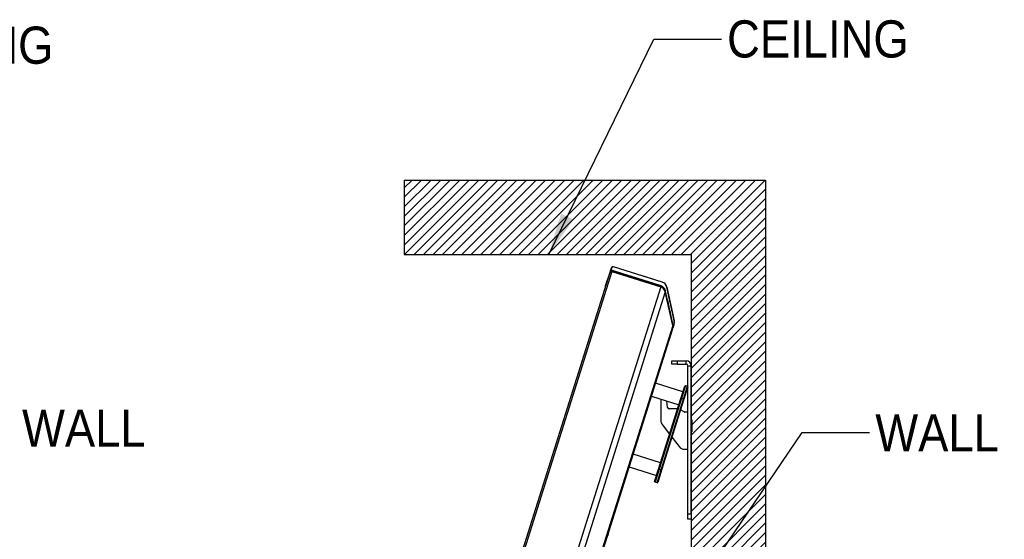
# Model space of a CAD drawing. Header units: millimetres. Extents: x 0 to 844, y -2 to 552.
# Tile 38 of 65: x 528 to 621, y 280 to 329. Entities that reach past the tile are written whole.
import ezdxf

# ---------------------------------------------------------------- set-up
doc = ezdxf.new("R2010")
doc.units = ezdxf.units.MM
doc.styles.add('SLDTEXTSTYLE0', font='GOTHIC.TTF', dxfattribs={"width": 0.913})
doc.styles.get("Standard").update_dxf_attribs({"font": 'GOTHIC.TTF'})
doc.dimstyles.new('SLDDIMSTYLE6', dxfattribs={"dimtxt": 0.18, "dimasz": 3.9624, "dimexe": 0, "dimexo": 0.0625, "dimgap": 0, "dimtad": 0, "dimtih": 1, "dimtoh": 1, "dimdec": 0, "dimrnd": 1e-09, "dimzin": 0, "dimdsep": 46, "dimtxsty": 'STANDARD', "dimsah": 1, "dimcen": 0.09, "dimadec": 0, "dimazin": 0, "dimtfac": 3.9624, "dimtdec": 0, "dimtofl": 0, "dimtmove": 0, "dimatfit": 3, "dimfxl": 1, "dimfrac": 2, "dimtolj": 1, "dimtzin": 0, "dimarcsym": 0})
doc.dimstyles.new('SLDDIMSTYLE8', dxfattribs={"dimtxt": 3.5, "dimasz": 3.9624, "dimexe": 0, "dimexo": 0.0625, "dimgap": 0.875, "dimtad": 0, "dimtih": 1, "dimtoh": 1, "dimdec": 4, "dimlfac": 10, "dimzin": 12, "dimdsep": 46, "dimtxsty": 'SLDTEXTSTYLE0', "dimsah": 1, "dimcen": 0.09, "dimadec": 0, "dimazin": 3, "dimtfac": 1, "dimtdec": 0, "dimtofl": 0, "dimtmove": 0, "dimatfit": 3, "dimfxl": 1, "dimfrac": 2, "dimtolj": 1, "dimtzin": 12, "dimarcsym": 0})

# ---------------------------------------------------------------- blocks, each defined once
blk = doc.blocks.new('_D_16')
at = {"color": 7, "linetype": 'Continuous', "lineweight": 0}
for p, q in [((543.857, 178.217), (530.922, 137.245)), ((591.562, 157.575), (591.562, 127.901))]:
    blk.add_line(p, q, dxfattribs=at)
at = {"color": 7, "linetype": 'Continuous', "lineweight": 18}
for start, end in [(252.48, 259.86015), (261.92045, 270)]:
    blk.add_arc((591.562, 329.334), 198.259, start, end, dxfattribs=at)
for points in [[(531.878, 140.273), (535.476, 138.486), (535.861, 139.749)], [(591.562, 131.076), (587.606, 131.776), (587.593, 130.455)]]:
    blk.add_solid(points, dxfattribs=at)
at = {"color": 7, "linetype": 'Continuous', "lineweight": 18, "insert": (556.658, 135.268), "char_height": 3.5, "attachment_point": 1, "style": 'SLDTEXTSTYLE0'}
blk.add_mtext('18°', dxfattribs=at)

msp = doc.modelspace()

# ---------------------------------------------------------------- hatches: boundary and pattern name
at = {"linetype": 'Continuous'}
h = msp.add_hatch(dxfattribs=at)
h.set_pattern_fill('ANSI31', scale=0.2, style=0)
h.paths.add_polyline_path([(591.56187, 158.845277), (598.56187, 158.845277), (598.56187, 313.845277), (564.56187, 313.845277), (564.56187, 306.845277), (591.56187, 306.845277)], flags=0)

# ---------------------------------------------------------------- linework, layer by layer
at = {"color": 254, "linetype": 'Continuous', "lineweight": 25}
for p, q in [((564.56187, 313.845277), (598.56187, 313.845277)), ((564.56187, 313.845277), (564.56187, 306.845277)), ((598.56187, 313.845277), (598.56187, 158.845277)), ((564.56187, 306.845277), (591.56187, 306.845277)), ((591.56187, 306.845277), (591.56187, 158.845277))]:
    msp.add_line(p, q, dxfattribs=at)
at = {"color": 7, "linetype": 'Continuous', "lineweight": 25}
for p, q in [((583.922353, 305.134491), (544.239098, 179.428306)), ((584.11055, 305.232377), (544.336984, 179.240109)), ((583.944686, 305.207134), (583.944339, 305.206124)), ((583.952225, 305.229113), (583.944686, 305.207134)), ((584.056401, 305.561106), (583.993488, 305.377678)), ((584.056754, 305.562135), (584.056401, 305.561106)), ((584.064274, 305.584055), (584.056754, 305.562135)), ((584.11055, 305.232377), (588.701603, 303.783061)), ((584.135693, 305.276872), (584.130575, 305.260657)), ((588.711536, 303.814527), (584.130575, 305.260657)), ((584.150282, 305.324649), (584.135693, 305.276872)), ((584.135693, 305.276872), (588.716655, 303.830742)), ((588.844375, 304.235325), (584.253322, 305.684641)), ((583.668109, 304.42901), (583.612723, 304.267524)), ((588.701603, 303.783061), (548.928036, 177.790793)), ((589.130439, 303.31474), (549.548032, 177.928016)), ((583.544705, 303.886163), (583.505173, 303.900052)), ((588.716655, 303.830742), (588.711536, 303.814527)), ((588.724438, 303.810089), (588.711536, 303.814527)), ((588.716655, 303.830742), (588.732236, 303.878193)), ((589.830434, 300.152044), (589.130439, 303.31474)), ((589.273211, 303.767004), (589.973206, 300.604308)), ((589.830434, 300.152044), (551.93701, 180.115578)), ((589.815982, 299.823662), (552.113718, 180.392739)), ((589.815982, 299.823662), (589.838929, 299.896352)), ((589.838929, 299.896352), (589.845842, 299.918249)), ((589.76187, 296.511493), (589.76187, 296.815277)), ((589.76187, 296.815277), (590.26187, 296.815277)), ((590.26187, 296.815277), (590.26187, 296.511493)), ((590.26187, 296.815277), (591.105686, 296.815277)), ((591.105686, 296.511493), (591.105686, 296.815277)), ((590.26187, 296.511493), (589.76187, 296.511493)), ((590.26187, 296.511493), (591.105686, 296.511493)), ((591.258086, 296.359093), (591.56187, 296.359093)), ((591.258086, 282.406493), (591.258086, 296.359093)), ((591.56187, 282.406493), (591.56187, 296.359093)), ((590.792287, 293.897035), (588.203078, 294.714403)), ((590.601127, 293.291491), (590.968394, 294.454898)), ((591.031127, 294.487527), (590.648808, 293.276439)), ((590.843139, 293.215093), (591.225458, 294.42618)), ((591.258086, 294.363447), (590.890819, 293.200041)), ((591.031127, 294.487527), (590.968394, 294.454898)), ((591.031127, 294.487527), (591.225458, 294.42618)), ((591.258086, 294.363447), (591.225458, 294.42618)), ((587.820759, 293.503316), (590.409968, 292.685948)), ((588.498372, 286.630512), (590.601127, 293.291491)), ((590.648808, 293.276439), (588.546053, 286.61546)), ((588.718086, 293.220045), (588.718086, 291.20108)), ((588.740383, 286.554113), (590.843139, 293.215093)), ((590.890819, 293.200041), (588.788064, 286.539061)), ((589.33597, 292.44618), (589.262035, 293.04833)), ((590.648808, 293.276439), (590.601127, 293.291491)), ((590.843139, 293.215093), (590.648808, 293.276439)), ((590.890819, 293.200041), (590.843139, 293.215093)), ((590.29027, 292.306777), (589.493537, 292.306777)), ((590.903748, 292.010546), (590.575198, 292.200234)), ((591.258086, 291.989277), (590.983123, 291.989277)), ((591.62187, 291.284277), (591.56187, 291.284277)), ((591.62187, 291.284277), (591.62187, 290.154277)), ((588.848815, 290.815158), (589.535953, 289.917298)), ((591.56187, 290.154277), (591.62187, 290.154277)), ((589.761485, 289.622604), (590.432465, 288.745855)), ((590.936737, 288.496777), (591.258086, 288.496777)), ((588.689532, 287.236056), (586.100323, 288.053424)), ((585.718003, 286.842337), (588.307212, 286.024968)), ((588.131105, 285.467105), (588.498372, 286.630512)), ((588.546053, 286.61546), (588.163733, 285.404373)), ((588.358064, 285.343026), (588.740383, 286.554113)), ((588.788064, 286.539061), (588.420797, 285.375655)), ((588.498372, 286.630512), (588.546053, 286.61546)), ((588.546053, 286.61546), (588.740383, 286.554113)), ((588.740383, 286.554113), (588.788064, 286.539061)), ((588.131105, 285.467105), (588.163733, 285.404373)), ((588.358064, 285.343026), (588.163733, 285.404373)), ((588.358064, 285.343026), (588.420797, 285.375655)), ((591.258086, 281.906493), (591.258086, 282.406493)), ((591.258086, 282.406493), (591.56187, 282.406493)), ((591.56187, 281.906493), (591.258086, 281.906493)), ((591.56187, 282.406493), (591.56187, 281.906493)), ((583.707037, 280.330956), (583.706253, 280.332005)), ((583.735281, 280.423959), (583.750177, 280.417476)), ((583.772282, 280.487501), (583.756364, 280.490745)), ((583.785393, 280.582699), (583.786637, 280.583108))]:
    msp.add_line(p, q, dxfattribs=at)
at = {"color": 8, "linetype": 'Continuous', "lineweight": 25}
for p, q in [((583.944339, 305.206124), (583.969838, 305.197196)), ((583.944685, 305.207135), (583.970625, 305.198236)), ((588.724438, 303.810089), (588.736883, 303.770772)), ((589.865021, 300.224445), (589.814465, 300.224195)), ((589.838929, 299.896352), (589.834525, 299.897601))]:
    msp.add_line(p, q, dxfattribs=at)
at = {"color": 7, "linetype": 'Continuous', "lineweight": 25, "flags": 128}
for points in [[(583.944339, 305.206124), (583.637019, 304.311376), (583.507786, 303.93511)], [(584.056401, 305.561106), (583.744098, 304.650567), (583.612723, 304.267524)], [(588.732236, 303.878193), (587.95383, 304.123924), (587.149618, 304.377802), (586.345406, 304.631681), (585.234049, 304.982519), (584.150282, 305.324649)], [(588.84404, 304.232361), (588.065739, 304.478059), (587.261517, 304.73194), (586.457295, 304.985821), (585.345843, 305.33669), (584.262087, 305.678816)], [(589.165698, 303.387428), (589.165066, 303.387432), (589.144908, 303.387566), (589.104638, 303.387834)]]:
    msp.add_lwpolyline(points, dxfattribs=at)
at = {"color": 7, "linetype": 'Continuous', "lineweight": 25}
for centre, radius, start, end in [((584.065395, 305.089335), 0.15, 72.48, 162.48), ((584.208166, 305.541599), 0.15, 72.48, 162.48), ((588.653215, 303.629782), 0.635, 12.48, 72.48), ((588.510443, 303.177518), 0.635, 12.48, 72.48), ((589.210438, 300.014821), 0.635, 342.48, 12.48), ((591.105686, 296.359093), 0.456184, 0, 90), ((591.105686, 296.359093), 0.1524, 0, 90), ((589.493537, 292.465527), 0.15875, 187, 270), ((590.983123, 292.148027), 0.15875, 240, 270), ((589.353086, 291.20108), 0.635, 180, 217.42705136), ((590.936737, 289.131777), 0.635, 217.42705136, 270), ((583.287002, 280.602194), 0.5, 314.05199591, 327.14760833), ((583.283536, 280.603262), 0.502265, 327.31170806, 338.29071614), ((583.19669, 280.630704), 0.576909, 339.00008389, 345.95991611), ((583.283551, 280.603309), 0.502265, 346.66928386, 357.64829194), ((583.287002, 280.602194), 0.5, 357.81239167, 10.90800409)]:
    msp.add_arc(centre, radius, start, end, dxfattribs=at)
for points, knots in [([(583.952224, 305.229113), (583.964094, 305.266717), (583.992083, 305.355377), (584.029737, 305.474657), (584.056234, 305.55859), (584.061878, 305.576471), (584.064273, 305.584055)], [0, 0, 0, 0, 0.212063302, 0.499999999, 0.787936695, 1, 1, 1, 1]), ([(584.150282, 305.324649), (584.13674, 305.328575), (584.10749, 305.337055), (584.060336, 305.332939), (584.012462, 305.313226), (583.972811, 305.277538), (583.958884, 305.244779), (583.952224, 305.229113)], [0, 0, 0, 0, 0.141360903, 0.305321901, 0.494331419, 0.75819672, 1, 1, 1, 1]), ([(584.009859, 305.223959), (584.010993, 305.226259), (584.018687, 305.241865), (584.039808, 305.258953), (584.068288, 305.274048), (584.090983, 305.280317), (584.113954, 305.281946), (584.128707, 305.278503), (584.135693, 305.276872)], [0, 0, 0, 0, 0.061909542, 0.419945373, 0.587807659, 0.741167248, 0.877435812, 1, 1, 1, 1]), ([(584.130575, 305.260657), (584.12289, 305.262351), (584.105787, 305.266121), (584.075864, 305.261659), (584.047475, 305.250365), (584.034131, 305.236282), (584.028537, 305.230378)], [0, 0, 0, 0, 0.185901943, 0.413770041, 0.754234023, 1, 1, 1, 1]), ([(584.262087, 305.678816), (584.245659, 305.683243), (584.214114, 305.691745), (584.165364, 305.685177), (584.118237, 305.663642), (584.082181, 305.627814), (584.069605, 305.597084), (584.064273, 305.584055)], [0, 0, 0, 0, 0.169800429, 0.326065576, 0.523764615, 0.798087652, 1, 1, 1, 1]), ([(583.612723, 304.267524), (583.611024, 304.262257), (583.604337, 304.241526), (583.583325, 304.175203), (583.547511, 304.061694), (583.51983, 303.973488), (583.507786, 303.93511)], [0, 0, 0, 0, 0.1095158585, 0.4310780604, 0.7524605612, 1, 1, 1, 1]), ([(589.277584, 303.741852), (589.26497, 303.790936), (589.23615, 303.903088), (589.135249, 304.053678), (588.993158, 304.173135), (588.891495, 304.213513), (588.84404, 304.232361)], [0, 0, 0, 0, 0.254846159, 0.582296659, 0.805020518, 1, 1, 1, 1]), ([(583.505173, 303.900052), (583.504485, 303.909355), (583.503588, 303.92149), (583.506992, 303.932533), (583.507786, 303.93511)], [0, 0, 0, 0, 0.76662384, 1, 1, 1, 1]), ([(583.521116, 303.863478), (583.519093, 303.866028), (583.509968, 303.877524), (583.507272, 303.890193), (583.505173, 303.900052)], [0, 0, 0, 0, 0.221754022, 1, 1, 1, 1]), ([(588.716655, 303.830742), (588.774773, 303.804925), (588.892699, 303.75254), (589.004367, 303.628607), (589.074234, 303.505644), (589.094463, 303.427261), (589.104638, 303.387834)], [0, 0, 0, 0, 0.269632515, 0.547102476, 0.77219318, 1, 1, 1, 1]), ([(589.064646, 303.482319), (589.062647, 303.48841), (589.050833, 303.524425), (589.014326, 303.584289), (588.959428, 303.655634), (588.900151, 303.7115), (588.825675, 303.766495), (588.763287, 303.79336), (588.724438, 303.810089)], [0, 0, 0, 0, 0.046016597, 0.2720838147, 0.462777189, 0.6229321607, 0.7651956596, 1, 1, 1, 1]), ([(589.165698, 303.387428), (589.155583, 303.428413), (589.128811, 303.536892), (589.035832, 303.686265), (588.889406, 303.814824), (588.783418, 303.857557), (588.732236, 303.878193)], [0, 0, 0, 0, 0.213055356, 0.563921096, 0.789416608, 1, 1, 1, 1]), ([(589.865021, 300.224445), (589.817501, 300.440025), (589.719849, 300.883032), (589.571366, 301.553467), (589.427401, 302.204445), (589.292161, 302.815766), (589.207237, 303.199659), (589.165698, 303.387428)], [0, 0, 0, 0, 0.204472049, 0.420180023, 0.635887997, 0.821906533, 1, 1, 1, 1]), ([(589.976917, 300.578904), (589.929394, 300.794477), (589.831734, 301.237477), (589.683248, 301.907938), (589.539101, 302.559724), (589.403862, 303.17103), (589.318942, 303.554899), (589.277584, 303.741852)], [0, 0, 0, 0, 0.2044736, 0.420191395, 0.635909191, 0.822679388, 1, 1, 1, 1]), ([(589.957898, 300.273216), (589.9692, 300.318928), (589.986984, 300.390861), (589.98886, 300.494339), (589.980911, 300.550625), (589.976917, 300.578904)], [0, 0, 0, 0, 0.46449709, 0.730952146, 1, 1, 1, 1]), ([(589.845828, 299.918206), (589.85562, 299.956344), (589.873077, 300.024339), (589.87804, 300.127595), (589.869378, 300.192028), (589.865021, 300.224445)], [0, 0, 0, 0, 0.38826297, 0.69223288, 1, 1, 1, 1]), ([(589.957914, 300.273265), (589.955592, 300.265911), (589.949982, 300.248138), (589.923214, 300.163345), (589.88539, 300.043528), (589.857411, 299.954898), (589.845836, 299.918231)], [0, 0, 0, 0, 0.2068545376, 0.499999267, 0.7931439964, 1, 1, 1, 1])]:
    msp.add_open_spline(points, degree=3, knots=knots, dxfattribs=at)

# ---------------------------------------------------------------- texts
at = {"color": 7, "linetype": 'Continuous', "lineweight": 0, "char_height": 3.5, "attachment_point": 1, "style": 'SLDTEXTSTYLE0'}
for s, insert in [('CEILING', (514.432049, 328.291901)), ('CEILING', (594.948618, 328.877397)), ('WALL', (528.5772, 292.229538)), ('WALL', (608.9052, 291.788884))]:
    msp.add_mtext(s, dxfattribs=dict(at, insert=insert))

# ---------------------------------------------------------------- dimensions: what is measured, and where the dimension line sits
at = {"color": 7, "linetype": 'Continuous', "lineweight": 18}
dim = msp.add_angular_dim_2l(base=(544.169959, 136.823267), line1=((544.239098, 179.428306), (583.922353, 305.134491)), line2=((591.56187, 158.845277), (591.56187, 306.845277)), dimstyle='SLDDIMSTYLE8', dxfattribs=at)
dim.commit()
dim.dimension.update_dxf_attribs({"geometry": '_D_16', "text_midpoint": (560.177578, 133.575479), "dimtype": 162})

# ---------------------------------------------------------------- leaders
at = {"color": 7, "linetype": 'Continuous', "lineweight": 0}
for points in [[(578.165627, 306.845277), (588.062281, 327.109649), (594.412281, 327.109649)], [(591.56187, 274.6809), (602.009649, 290.092105), (608.359649, 290.092105)]]:
    msp.add_leader(points, dimstyle='SLDDIMSTYLE6', dxfattribs=at)

doc.saveas('drawing.dxf')
